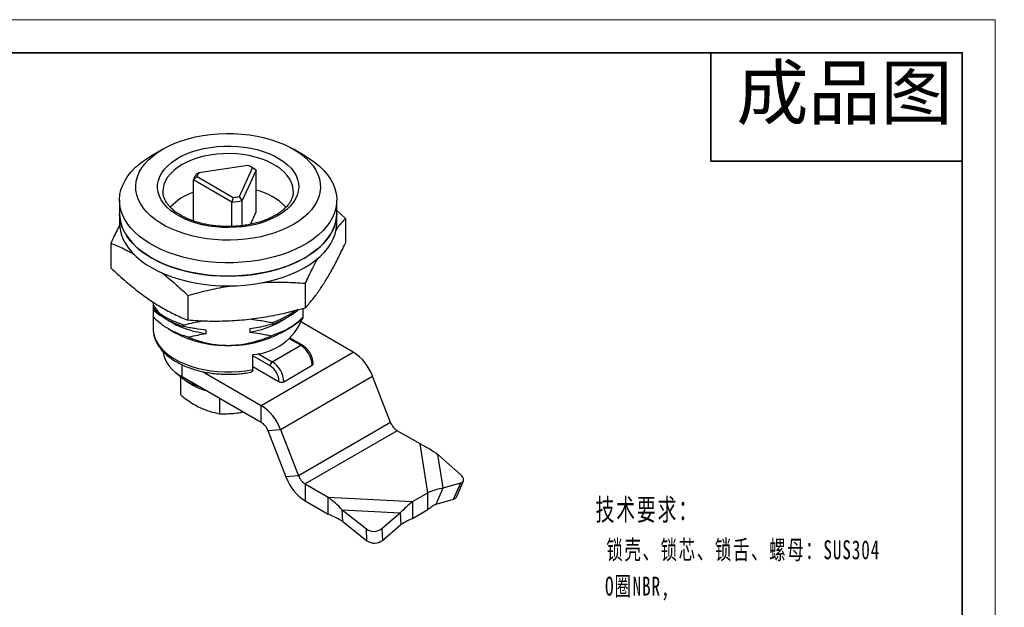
# Model space of a CAD drawing. Header units: millimetres. Extents: x 2395 to 2576, y 1505 to 1633.
# Tile 3 of 3: x 2486 to 2576, y 1579 to 1633. Entities that reach past the tile are written whole.
import ezdxf

# ---------------------------------------------------------------- set-up
doc = ezdxf.new("R2010")
doc.units = ezdxf.units.MM
for name, color, linetype, lineweight in [('尺寸线层', 3, 'Continuous', 18), ('粗实线层', 7, 'Continuous', 35), ('细实线层', 3, 'Continuous', 18)]:
    doc.layers.add(name, color=color, linetype=linetype, lineweight=lineweight)
doc.styles.add('TEXTSTYLE_2', font='arial.ttf')
doc.styles.add('标准', font='txt', dxfattribs={"width": 0.667})

msp = doc.modelspace()

# ---------------------------------------------------------------- linework, layer by layer
at = {"layer": '粗实线层'}
for p, q in [((2549.208366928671, 1629.935327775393), (2549.208366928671, 1619.961561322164)), ((2549.208366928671, 1619.961561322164), (2572.334310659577, 1619.961561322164))]:
    msp.add_line(p, q, dxfattribs=at)
at = {"layer": '粗实线层', "color": 7, "linetype": 'Continuous', "lineweight": 25}
for p, q in [((2498.743285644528, 1621.055981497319), (2497.682453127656, 1620.44337685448)), ((2511.826886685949, 1620.44337685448), (2510.766054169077, 1621.055981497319)), ((2506.582793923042, 1619.564509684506), (2502.044670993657, 1618.860919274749)), ((2505.790216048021, 1616.701149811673), (2507.00377753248, 1619.321760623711)), ((2507.331960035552, 1619.114907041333), (2506.04167832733, 1616.328623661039)), ((2507.01777927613, 1619.325990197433), (2506.805612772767, 1619.44851112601)), ((2507.331960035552, 1619.114907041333), (2507.00377753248, 1619.321760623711)), ((2507.331960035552, 1615.27716522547), (2507.331960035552, 1619.114907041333)), ((2501.890999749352, 1618.529075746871), (2501.573902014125, 1618.222177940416)), ((2505.108639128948, 1616.183965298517), (2501.573902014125, 1618.222177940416)), ((2501.573902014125, 1614.43503231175), (2501.573902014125, 1618.222177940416)), ((2502.044670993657, 1618.860919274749), (2501.82341055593, 1618.760976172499)), ((2501.890999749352, 1618.529075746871), (2505.215561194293, 1616.61205534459)), ((2498.75466990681, 1617.178540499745), (2498.755246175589, 1617.130535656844)), ((2494.75466990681, 1616.361999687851), (2494.75466990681, 1615.13718847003)), ((2505.215561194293, 1616.61205534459), (2505.108639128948, 1616.183965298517)), ((2506.04167832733, 1616.328623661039), (2505.790216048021, 1616.701149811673)), ((2506.04167832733, 1614.006905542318), (2506.04167832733, 1616.328623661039)), ((2514.75466990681, 1615.13718847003), (2514.75466990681, 1616.361999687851)), ((2505.108639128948, 1613.935656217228), (2505.108639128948, 1616.183965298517)), ((2514.75466990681, 1615.40099027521), (2515.547669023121, 1614.676845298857)), ((2494.75466990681, 1615.13718847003), (2494.75466990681, 1614.238993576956)), ((2506.800818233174, 1614.130197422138), (2507.331960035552, 1615.27716522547)), ((2514.75466990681, 1614.238993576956), (2514.75466990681, 1615.13718847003)), ((2515.547669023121, 1614.676845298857), (2515.547669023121, 1612.390531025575)), ((2493.961670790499, 1612.413022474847), (2493.961670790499, 1610.126708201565)), ((2511.849220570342, 1608.714974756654), (2511.849220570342, 1606.428660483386)), ((2501.056221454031, 1607.583063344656), (2501.056221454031, 1605.296749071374)), ((2497.854669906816, 1606.422821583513), (2497.854669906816, 1606.269720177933)), ((2497.854669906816, 1605.607631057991), (2497.854669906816, 1604.522157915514)), ((2511.654669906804, 1605.532851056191), (2511.654669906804, 1605.602315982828)), ((2499.259095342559, 1604.511207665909), (2499.874840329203, 1604.155630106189)), ((2500.706213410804, 1604.7216619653), (2500.706213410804, 1604.874763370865)), ((2506.769315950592, 1604.49782420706), (2506.769315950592, 1604.191621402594)), ((2508.803126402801, 1605.082863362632), (2508.803126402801, 1604.929761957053)), ((2509.634499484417, 1604.155630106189), (2510.412443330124, 1604.604873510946)), ((2516.282258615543, 1602.362440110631), (2511.514550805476, 1605.111612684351)), ((2502.740023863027, 1604.081889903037), (2502.740023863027, 1604.388092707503)), ((2509.76729128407, 1604.27066034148), (2508.757496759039, 1603.867914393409)), ((2511.589026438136, 1603.008673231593), (2510.452732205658, 1603.663887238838)), ((2508.824379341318, 1601.482522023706), (2511.439168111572, 1602.993746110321)), ((2507.027095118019, 1600.761090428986), (2507.027095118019, 1602.149209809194)), ((2507.801862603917, 1597.461172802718), (2516.282258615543, 1602.362440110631)), ((2507.027095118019, 1601.049285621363), (2509.4613858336, 1599.645616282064)), ((2509.885649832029, 1599.645757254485), (2512.500438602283, 1601.1569813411)), ((2500.387093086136, 1598.423256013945), (2500.387093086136, 1600.077909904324)), ((2500.51447190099, 1600.111826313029), (2507.801862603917, 1595.909745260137)), ((2502.392807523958, 1600.580161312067), (2507.801862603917, 1597.461172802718)), ((2509.578764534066, 1595.25258513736), (2518.059160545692, 1600.153852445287)), ((2519.714742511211, 1595.889765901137), (2518.059160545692, 1600.153852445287)), ((2500.678828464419, 1599.86563591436), (2501.245566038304, 1599.488227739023)), ((2503.948456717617, 1598.131709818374), (2503.948456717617, 1596.698828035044)), ((2507.801862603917, 1595.909745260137), (2507.801862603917, 1597.461172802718)), ((2519.714742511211, 1595.889765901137), (2511.234346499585, 1590.98849859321)), ((2508.414587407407, 1595.148163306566), (2509.578764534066, 1595.25258513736)), ((2508.414587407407, 1595.148163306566), (2510.070169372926, 1590.884076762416)), ((2509.578764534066, 1595.25258513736), (2511.234346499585, 1590.98849859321)), ((2520.327467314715, 1595.128183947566), (2511.847071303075, 1590.226916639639)), ((2522.440053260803, 1593.910017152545), (2520.327467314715, 1595.128183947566)), ((2523.151636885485, 1589.420008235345), (2522.440053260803, 1593.910017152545)), ((2524.558832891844, 1589.859424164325), (2524.07034746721, 1592.941709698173)), ((2526.157071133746, 1591.105368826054), (2524.07034746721, 1592.941709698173)), ((2511.234346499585, 1590.98849859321), (2510.070169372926, 1590.884076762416)), ((2511.847071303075, 1590.226916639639), (2513.959657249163, 1589.008749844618)), ((2511.847071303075, 1590.226916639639), (2511.847071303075, 1588.675489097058)), ((2524.558832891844, 1589.859424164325), (2526.165574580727, 1590.325124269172)), ((2525.518439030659, 1588.8330803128), (2526.165574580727, 1590.325124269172)), ((2525.766797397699, 1589.02395713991), (2526.413932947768, 1590.516001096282)), ((2521.738237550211, 1588.603130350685), (2523.151636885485, 1589.420008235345)), ((2523.151636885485, 1587.868580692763), (2523.151636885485, 1589.420008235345)), ((2523.91169734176, 1588.367380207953), (2524.558832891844, 1589.859424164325)), ((2511.847071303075, 1588.675489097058), (2513.959657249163, 1587.457322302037)), ((2513.959657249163, 1589.008749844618), (2521.738237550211, 1588.603130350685)), ((2513.959657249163, 1587.457322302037), (2513.959657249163, 1589.008749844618)), ((2521.738237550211, 1588.603130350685), (2521.738237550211, 1587.051702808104)), ((2523.91169734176, 1588.367380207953), (2525.518439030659, 1588.8330803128)), ((2515.263546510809, 1587.851795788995), (2520.603358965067, 1587.573347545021)), ((2515.263546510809, 1587.851795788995), (2517.481014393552, 1586.091018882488)), ((2515.322007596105, 1586.767553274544), (2515.263546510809, 1587.851795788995)), ((2518.894533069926, 1586.122806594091), (2520.603358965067, 1587.573347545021)), ((2520.603358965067, 1587.573347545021), (2520.661820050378, 1586.48910503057)), ((2521.738237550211, 1587.051702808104), (2523.151636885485, 1587.868580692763)), ((2515.322007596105, 1586.767553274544), (2517.539475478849, 1585.006776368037)), ((2518.952994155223, 1585.038564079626), (2520.661820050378, 1586.48910503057)), ((2517.539475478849, 1585.006776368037), (2517.481014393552, 1586.091018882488)), ((2518.894533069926, 1586.122806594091), (2518.952994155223, 1585.038564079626))]:
    msp.add_line(p, q, dxfattribs=at)
at = {"layer": '粗实线层', "color": 8, "linetype": 'Continuous', "lineweight": 25}
for p, q in [((2511.439168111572, 1602.993746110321), (2510.380634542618, 1603.60412148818)), ((2508.612369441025, 1601.11502809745), (2507.027095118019, 1602.029134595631)), ((2507.488308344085, 1602.252932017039), (2508.824379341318, 1601.482522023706)), ((2500.51447190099, 1600.111826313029), (2500.51447190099, 1601.200196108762))]:
    msp.add_line(p, q, dxfattribs=at)
at = {"layer": '粗实线层'}
msp.add_lwpolyline([(2405.750617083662, 1629.935327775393), (2572.334310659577, 1629.935327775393), (2572.334310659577, 1507.634762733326), (2405.750617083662, 1507.634762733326)], close=True, dxfattribs=at)
at = {"layer": '粗实线层', "color": 7, "linetype": 'Continuous', "lineweight": 25, "flags": 128}
for points in [[(2498.74426226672, 1621.056545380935), (2499.275633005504, 1621.338299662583), (2499.846480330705, 1621.593024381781), (2500.452691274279, 1621.818884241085), (2501.08989807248, 1622.01425191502), (2501.753509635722, 1622.177719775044), (2502.438744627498, 1622.308110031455), (2503.140665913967, 1622.404483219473), (2503.854216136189, 1622.466144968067), (2504.574254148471, 1622.492651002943), (2505.29559206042, 1622.4838103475), (2506.01303261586, 1622.439686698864), (2506.721406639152, 1622.360597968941), (2507.415610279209, 1622.247113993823), (2508.090641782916, 1622.100052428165), (2508.741637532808, 1621.920472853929), (2509.363907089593, 1621.709669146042), (2509.952966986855, 1621.469160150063), (2510.504573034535, 1621.200678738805), (2511.014750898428, 1620.906159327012), (2511.479824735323, 1620.587723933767), (2511.896443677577, 1620.247666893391), (2512.261605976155, 1619.888438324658), (2512.572680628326, 1619.512626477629), (2512.827426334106, 1619.122939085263), (2513.024007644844, 1618.722183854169), (2513.161008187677, 1618.313248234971), (2513.237440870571, 1617.899078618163), (2513.252754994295, 1617.482659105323), (2513.206840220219, 1617.066990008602), (2513.100027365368, 1616.655066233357), (2512.933086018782, 1616.249855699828), (2512.707218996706, 1615.854277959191), (2512.424053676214, 1615.471183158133), (2512.085630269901, 1615.103331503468), (2511.694387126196, 1614.753373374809), (2511.2531431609, 1614.423830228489), (2510.765077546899, 1614.117076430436), (2510.233706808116, 1613.835322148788), (2509.662859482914, 1613.58059742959), (2509.056648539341, 1613.354737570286), (2508.41944174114, 1613.159369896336), (2507.755830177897, 1612.995902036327), (2507.070595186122, 1612.865511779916), (2506.368673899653, 1612.769138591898), (2505.65512367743, 1612.707476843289), (2504.935085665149, 1612.680970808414), (2504.213747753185, 1612.689811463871), (2503.496307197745, 1612.733935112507), (2502.787933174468, 1612.81302384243), (2502.09372953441, 1612.926507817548), (2501.418698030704, 1613.073569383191), (2500.767702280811, 1613.253148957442), (2500.145432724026, 1613.463952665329), (2499.556372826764, 1613.704461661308), (2499.00476677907, 1613.972943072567), (2498.494588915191, 1614.267462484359), (2498.029515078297, 1614.585897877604), (2497.612896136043, 1614.92595491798), (2497.247733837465, 1615.285183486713), (2496.936659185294, 1615.660995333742), (2496.681913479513, 1616.050682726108), (2496.485332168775, 1616.451437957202), (2496.348331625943, 1616.8603735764), (2496.271898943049, 1617.274543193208), (2496.256584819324, 1617.690962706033), (2496.302499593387, 1618.106631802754), (2496.409312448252, 1618.518555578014), (2496.576253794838, 1618.923766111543), (2496.802120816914, 1619.31934385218), (2497.085286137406, 1619.702438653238), (2497.423709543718, 1620.070290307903), (2497.814952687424, 1620.420248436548), (2498.256196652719, 1620.749791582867), (2498.74426226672, 1621.056545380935)], [(2509.350863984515, 1614.933484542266), (2508.885810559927, 1614.689788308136), (2508.382185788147, 1614.473140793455), (2507.844691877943, 1614.28556477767), (2507.27834726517, 1614.128811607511), (2506.68843975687, 1614.004344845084), (2506.080477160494, 1613.913326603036), (2505.460135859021, 1613.856606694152), (2504.83320781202, 1613.834714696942), (2504.205546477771, 1613.847855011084), (2503.583012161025, 1613.895904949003), (2502.97141729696, 1613.978415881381), (2502.376472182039, 1614.094617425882), (2501.803731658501, 1614.243424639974), (2501.258543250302, 1614.423448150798), (2500.745997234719, 1614.633007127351), (2500.270879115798, 1614.870144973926), (2499.837624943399, 1615.132647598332), (2499.450279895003, 1615.418064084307), (2499.112460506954, 1615.723729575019), (2498.827320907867, 1616.046790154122), (2498.597523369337, 1616.384229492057), (2498.425213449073, 1616.732897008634), (2498.311999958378, 1617.089537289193), (2498.258939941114, 1617.450820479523), (2498.266528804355, 1617.813373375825), (2498.334695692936, 1618.173810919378), (2498.462804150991, 1618.528767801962), (2498.649658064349, 1618.874929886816), (2498.893512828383, 1619.209065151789), (2499.192091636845, 1619.528053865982), (2499.542606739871, 1619.828917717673), (2499.941785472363, 1620.108847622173), (2500.385900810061, 1620.36522994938), (2500.870806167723, 1620.595670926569), (2501.391974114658, 1620.79801898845), (2501.944538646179, 1620.97038486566), (2502.523340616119, 1621.111159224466), (2503.122975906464, 1621.219027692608), (2503.737845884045, 1621.29298313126), (2504.362209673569, 1621.332335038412), (2504.990237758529, 1621.336715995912), (2505.61606640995, 1621.306085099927), (2506.233852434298, 1621.240728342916), (2506.83782772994, 1621.141255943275), (2507.422353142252, 1621.008596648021), (2507.981971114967, 1620.843989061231), (2508.511456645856, 1620.648970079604), (2509.005866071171, 1620.425360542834), (2509.460583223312, 1620.175248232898), (2509.871362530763, 1619.900968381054), (2510.234368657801, 1619.605081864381), (2510.546212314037, 1619.290351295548), (2510.803981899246, 1618.959715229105), (2511.005270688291, 1618.616260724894), (2511.148199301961, 1618.263194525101), (2511.231433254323, 1617.903813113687), (2511.254195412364, 1617.541471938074), (2511.21627325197, 1617.179554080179), (2511.118020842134, 1616.821438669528), (2510.960355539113, 1616.470469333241), (2510.744749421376, 1616.129922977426), (2510.473215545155, 1615.802979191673), (2510.14828914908, 1615.49269056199), (2509.773003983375, 1615.201954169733), (2509.350863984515, 1614.933484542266)], [(2511.826886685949, 1620.44337685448), (2512.224920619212, 1620.199784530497), (2512.71762354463, 1619.854059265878), (2513.162436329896, 1619.487332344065), (2513.556683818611, 1619.101809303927), (2513.897994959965, 1618.699808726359), (2514.184317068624, 1618.283748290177), (2514.413928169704, 1617.856130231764), (2514.585447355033, 1617.419526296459), (2514.697843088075, 1616.976562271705), (2514.75043940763, 1616.529902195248), (2514.742919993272, 1616.082232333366), (2514.675330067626, 1615.636245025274), (2514.54807612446, 1615.194622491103), (2514.361923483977, 1614.760020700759), (2514.117991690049, 1614.335053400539), (2513.817747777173, 1613.922276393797), (2513.462997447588, 1613.52417217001), (2513.055874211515, 1613.143134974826), (2512.598826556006, 1612.781456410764), (2512.094603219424, 1612.441311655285), (2511.54623666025, 1612.124746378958), (2510.957024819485, 1611.833664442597), (2510.330511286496, 1611.569816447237), (2509.670463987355, 1611.334789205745), (2508.980852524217, 1611.129996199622), (2508.265824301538, 1610.956669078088), (2507.529679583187, 1610.81585025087), (2506.776845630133, 1610.708386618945), (2506.011850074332, 1610.63492448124), (2505.239293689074, 1610.59590564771), (2504.463822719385, 1610.591564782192), (2503.690100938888, 1610.62192799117), (2502.922781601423, 1610.68681266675), (2502.166479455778, 1610.78582858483), (2501.425742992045, 1610.918380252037), (2500.705027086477, 1611.083670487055), (2500.008666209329, 1611.280705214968), (2499.340848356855, 1611.508299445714), (2498.70558986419, 1611.765084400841), (2498.106711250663, 1612.04951574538), (2497.547814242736, 1612.359882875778), (2497.032260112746, 1612.694319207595), (2496.563149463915, 1613.050813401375), (2496.143303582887, 1613.427221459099), (2495.775247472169, 1613.821279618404), (2495.461194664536, 1614.230617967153), (2495.203033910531, 1614.652774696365), (2495.002317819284, 1615.085210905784), (2494.860253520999, 1615.525325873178), (2494.777695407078, 1615.97047269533), (2494.755139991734, 1616.417974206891), (2494.792722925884, 1616.865139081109), (2494.890218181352, 1617.309278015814), (2495.047039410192, 1617.747719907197), (2495.262243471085, 1618.177827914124), (2495.534536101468, 1618.597015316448), (2495.862279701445, 1619.002761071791), (2496.243503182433, 1619.392624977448), (2496.675913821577, 1619.764262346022), (2497.156911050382, 1620.11543810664), (2497.683602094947, 1620.444040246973), (2497.683602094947, 1620.444040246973)], [(2514.75466990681, 1615.13718847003), (2514.742919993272, 1614.857421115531), (2514.675330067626, 1614.411433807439), (2514.54807612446, 1613.969811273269), (2514.361923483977, 1613.535209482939), (2514.117991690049, 1613.110242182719), (2513.817747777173, 1612.697465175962), (2513.462997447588, 1612.299360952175), (2513.055874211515, 1611.918323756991), (2512.598826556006, 1611.556645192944), (2512.094603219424, 1611.216500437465), (2511.54623666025, 1610.899935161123), (2510.957024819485, 1610.608853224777), (2510.330511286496, 1610.345005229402), (2509.670463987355, 1610.10997798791), (2508.980852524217, 1609.905184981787), (2508.265824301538, 1609.731857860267), (2507.529679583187, 1609.591039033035), (2506.776845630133, 1609.48357540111), (2506.011850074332, 1609.410113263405), (2505.239293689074, 1609.371094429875), (2504.463822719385, 1609.366753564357), (2503.690100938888, 1609.39711677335), (2502.922781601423, 1609.462001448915), (2502.166479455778, 1609.561017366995), (2501.425742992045, 1609.693569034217), (2500.705027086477, 1609.858859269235), (2500.008666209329, 1610.055893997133), (2499.340848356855, 1610.283488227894), (2498.70558986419, 1610.540273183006), (2498.106711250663, 1610.824704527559), (2497.547814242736, 1611.135071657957), (2497.032260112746, 1611.469507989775), (2496.563149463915, 1611.826002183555), (2496.143303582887, 1612.202410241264), (2495.775247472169, 1612.596468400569), (2495.461194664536, 1613.005806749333), (2495.203033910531, 1613.42796347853), (2495.002317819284, 1613.860399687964), (2494.860253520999, 1614.300514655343), (2494.777695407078, 1614.74566147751), (2494.75466990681, 1615.13718847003)], [(2494.75466990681, 1615.13718847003), (2494.756550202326, 1615.025244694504), (2494.801641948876, 1614.57831120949), (2494.906592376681, 1614.134738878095), (2495.070770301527, 1613.697195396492), (2495.293188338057, 1613.268312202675), (2495.572508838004, 1612.850668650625), (2495.907051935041, 1612.446776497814), (2496.294805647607, 1612.059064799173), (2496.733437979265, 1611.689865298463), (2497.220310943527, 1611.341398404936), (2497.752496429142, 1611.015759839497), (2498.326793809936, 1610.714908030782), (2498.939749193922, 1610.440652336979), (2499.587676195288, 1610.1946421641), (2500.266678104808, 1609.978357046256), (2500.972671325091, 1609.793097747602), (2501.701409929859, 1609.639978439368), (2502.448511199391, 1609.519919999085), (2503.209481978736, 1609.43364447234), (2503.979745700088, 1609.3816707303), (2504.75466990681, 1609.364311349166)], [(2504.75466990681, 1609.364311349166), (2505.529594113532, 1609.3816707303), (2506.299857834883, 1609.43364447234), (2507.060828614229, 1609.519919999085), (2507.80792988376, 1609.639978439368), (2508.536668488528, 1609.793097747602), (2509.242661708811, 1609.978357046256), (2509.921663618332, 1610.1946421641), (2510.569590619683, 1610.440652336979), (2511.182546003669, 1610.714908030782), (2511.756843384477, 1611.015759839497), (2512.289028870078, 1611.341398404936), (2512.775901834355, 1611.689865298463), (2513.214534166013, 1612.059064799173), (2513.602287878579, 1612.446776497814), (2513.936830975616, 1612.850668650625), (2514.216151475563, 1613.268312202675), (2514.438569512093, 1613.697195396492), (2514.602747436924, 1614.134738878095), (2514.707697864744, 1614.57831120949), (2514.752789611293, 1615.025244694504), (2514.75466990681, 1615.13718847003)], [(2494.75466990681, 1614.238993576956), (2494.756550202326, 1614.12704980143), (2494.801641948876, 1613.680116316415), (2494.906592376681, 1613.236543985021), (2495.070770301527, 1612.799000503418), (2495.293188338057, 1612.370117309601), (2495.572508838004, 1611.952473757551), (2495.907051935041, 1611.548581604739), (2496.294805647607, 1611.160869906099), (2496.733437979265, 1610.791670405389), (2497.220310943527, 1610.443203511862), (2497.752496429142, 1610.117564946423), (2498.326793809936, 1609.816713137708), (2498.939749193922, 1609.542457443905), (2499.587676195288, 1609.296447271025), (2500.266678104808, 1609.080162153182), (2500.972671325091, 1608.894902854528), (2501.701409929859, 1608.741783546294), (2502.448511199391, 1608.621725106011), (2503.209481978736, 1608.535449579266), (2503.979745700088, 1608.483475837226), (2504.75466990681, 1608.466116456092)], [(2504.75466990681, 1608.466116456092), (2505.529594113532, 1608.483475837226), (2506.299857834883, 1608.535449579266), (2507.060828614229, 1608.621725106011), (2507.80792988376, 1608.741783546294), (2508.536668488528, 1608.894902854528), (2509.242661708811, 1609.080162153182), (2509.921663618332, 1609.296447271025), (2510.569590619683, 1609.542457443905), (2511.182546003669, 1609.816713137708), (2511.756843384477, 1610.117564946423), (2512.289028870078, 1610.443203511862), (2512.775901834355, 1610.791670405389), (2513.214534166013, 1611.160869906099), (2513.602287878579, 1611.548581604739), (2513.936830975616, 1611.952473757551), (2514.216151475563, 1612.370117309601), (2514.438569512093, 1612.799000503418), (2514.602747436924, 1613.236543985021), (2514.707697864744, 1613.680116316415), (2514.752789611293, 1614.12704980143), (2514.75466990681, 1614.238993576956)], [(2526.165574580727, 1590.325124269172), (2526.281588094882, 1590.373789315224), (2526.367431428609, 1590.443210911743), (2526.41980567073, 1590.530721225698), (2526.436698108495, 1590.6329572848), (2526.417459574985, 1590.745990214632), (2526.362829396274, 1590.865476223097), (2526.274906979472, 1590.986823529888), (2526.157071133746, 1591.105368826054)]]:
    msp.add_lwpolyline(points, dxfattribs=at)
at = {"layer": '粗实线层', "color": 8, "linetype": 'Continuous', "lineweight": 25, "flags": 128}
for points in [[(2510.754661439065, 1617.184359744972), (2510.752744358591, 1617.266286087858), (2510.706592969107, 1617.616142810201), (2510.599366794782, 1617.961509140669), (2510.432166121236, 1618.298841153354), (2510.20670665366, 1618.624677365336), (2509.925301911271, 1618.935674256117), (2509.590839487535, 1619.228640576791), (2509.206751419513, 1619.500570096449), (2508.77697897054, 1619.748672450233), (2508.305932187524, 1619.97040177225), (2507.798444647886, 1620.163482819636), (2507.259723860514, 1620.325934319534), (2506.69529782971, 1620.45608929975), (2506.11095833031, 1620.55261219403), (2505.512701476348, 1620.614512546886), (2504.906666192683, 1620.641155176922), (2504.299071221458, 1620.632266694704), (2503.696151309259, 1620.5879383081), (2503.104093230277, 1620.508624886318), (2502.528972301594, 1620.395140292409), (2501.976690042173, 1620.248649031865), (2501.452913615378, 1620.070654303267), (2500.963017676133, 1619.862982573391), (2500.512029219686, 1619.627764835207), (2500.104575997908, 1619.367414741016), (2499.744839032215, 1619.084603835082), (2499.436509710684, 1618.782234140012), (2499.182751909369, 1618.46340837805), (2498.986169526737, 1618.131398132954), (2498.848779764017, 1617.789610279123), (2498.771992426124, 1617.441552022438), (2498.75466990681, 1617.178540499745)], [(2497.854669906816, 1604.522157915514), (2497.885992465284, 1604.143046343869), (2497.979675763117, 1603.767376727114), (2498.134869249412, 1603.398559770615), (2498.350163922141, 1603.039943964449), (2498.623605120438, 1602.694785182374), (2498.952710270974, 1602.366217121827), (2499.334491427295, 1602.057222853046), (2499.765482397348, 1601.770607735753), (2500.241770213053, 1601.508973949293), (2500.759030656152, 1601.274696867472), (2501.312567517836, 1601.069903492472), (2501.897355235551, 1600.896453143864), (2502.508084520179, 1600.755920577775), (2503.139210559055, 1600.649581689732), (2503.785003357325, 1600.578401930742), (2504.439599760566, 1600.543027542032), (2505.097056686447, 1600.543779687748), (2505.751405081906, 1600.58065153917), (2506.396704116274, 1600.653308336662), (2507.027095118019, 1600.761090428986)]]:
    msp.add_lwpolyline(points, dxfattribs=at)
at = {"layer": '粗实线层', "color": 7, "linetype": 'Continuous', "lineweight": 25}
for centre, radius, start, end in [((2505.433496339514, 1617.084942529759), 2.732972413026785, 54.93054626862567, 65.13193082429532), ((2505.682946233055, 1616.999837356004), 2.681933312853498, 52.05824391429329, 60.15119249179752), ((2502.844485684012, 1617.960962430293), 1.297157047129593, 141.9212526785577, 168.3826002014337), ((2503.016954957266, 1618.209167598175), 1.170519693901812, 146.1648440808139, 164.139008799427), ((2506.06151376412, 1611.849347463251), 5.575437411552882, 43.8754176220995, 76.82860028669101), ((2503.188072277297, 1612.19714716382), 5.147551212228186, 108.2751244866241, 136.9308811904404), ((2504.789186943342, 1621.32577315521), 5.151721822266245, 273.5551244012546, 284.0708134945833), ((2504.787277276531, 1621.272259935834), 4.679843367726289, 275.2508689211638, 282.3750689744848), ((2506.687801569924, 1607.43551235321), 5.297179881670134, 273.6724079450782, 338.5280906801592), ((2507.034307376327, 1610.399557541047), 6.71063200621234, 294.0329395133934, 313.5125755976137), ((2504.509771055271, 1612.749496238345), 9.764072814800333, 241.66067876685, 271.4372221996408), ((2504.978227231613, 1612.838725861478), 9.85276728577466, 268.6998586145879, 298.2022404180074), ((2510.198773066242, 1601.052074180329), 2.304055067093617, 2.609666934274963, 57.4284067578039), ((2501.780914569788, 1602.89506867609), 3.057828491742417, 188.834970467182, 245.5333154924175), ((2513.884709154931, 1598.614420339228), 4.449257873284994, 20.24269883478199, 57.39359035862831), ((2509.073166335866, 1601.094093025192), 0.4612722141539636, 122.6393757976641, 177.398708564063), ((2507.620053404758, 1599.561690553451), 1.843244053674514, 2.609666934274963, 57.4284067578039), ((2507.583984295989, 1599.540850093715), 2.304055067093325, 2.609666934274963, 57.4284067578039), ((2512.438123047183, 1601.294310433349), 0.1508061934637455, 294.4070292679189, 354.3034801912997), ((2503.443281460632, 1603.855975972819), 4.851497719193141, 224.0413643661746, 254.0710624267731), ((2509.673381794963, 1600.055099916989), 0.4611064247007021, 242.628703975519, 297.4093719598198), ((2505.404313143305, 1593.713153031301), 4.44925787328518, 20.24269883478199, 57.39359035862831), ((2506.975121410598, 1594.617324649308), 1.534226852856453, 20.24269883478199, 57.39359035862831), ((2521.15420850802, 1596.420604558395), 1.534226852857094, 200.242698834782, 237.3935903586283), ((2514.244620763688, 1592.423508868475), 4.449257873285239, 200.242698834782, 237.3935903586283), ((2512.673812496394, 1591.519337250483), 1.534226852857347, 200.242698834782, 237.3935903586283), ((2525.443686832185, 1589.187357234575), 0.3620773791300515, 281.914607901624, 333.1738410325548), ((2518.167334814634, 1587.015779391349), 1.151615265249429, 233.4186667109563, 309.1578748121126), ((2518.225795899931, 1585.931536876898), 1.151615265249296, 233.4186667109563, 309.1578748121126)]:
    msp.add_arc(centre, radius, start, end, dxfattribs=at)
at = {"layer": '粗实线层', "color": 8, "linetype": 'Continuous', "lineweight": 25}
msp.add_arc((2511.52704727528, 1602.871228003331), 0.1507761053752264, 65.73806385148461, 125.6509247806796, dxfattribs=at)
at = {"layer": '粗实线层', "color": 7, "linetype": 'Continuous', "lineweight": 25}
for points, knots in [([(2510.74891097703, 1617.183468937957), (2510.749031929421, 1617.116219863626), (2510.749332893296, 1616.94888507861), (2510.688440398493, 1616.682255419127), (2510.573679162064, 1616.385252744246), (2510.405270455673, 1616.095060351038), (2510.188480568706, 1615.814627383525), (2509.924879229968, 1615.545570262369), (2509.61576357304, 1615.289880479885), (2509.333813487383, 1615.095861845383), (2509.153406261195, 1614.989270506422), (2509.100884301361, 1614.958238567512)], [0, 0, 0, 0, 0.0881732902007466, 0.2194001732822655, 0.3480563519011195, 0.4729181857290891, 0.5946683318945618, 0.71444378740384, 0.8331623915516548, 0.9514285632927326, 1, 1, 1, 1]), ([(2509.100884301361, 1614.958238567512), (2509.032171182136, 1614.91970431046), (2508.831942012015, 1614.807415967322), (2508.470929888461, 1614.636098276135), (2508.009491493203, 1614.453599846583), (2507.517232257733, 1614.295516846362), (2506.999314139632, 1614.163396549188), (2506.460281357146, 1614.058856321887), (2505.905173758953, 1613.983092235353), (2505.339153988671, 1613.936995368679), (2504.767526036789, 1613.921108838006), (2504.195667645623, 1613.93563298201), (2503.628982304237, 1613.980416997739), (2503.072829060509, 1614.0549561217), (2502.532456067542, 1614.158393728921), (2502.012944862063, 1614.289524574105), (2501.51916404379, 1614.446794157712), (2501.05570312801, 1614.628302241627), (2500.626796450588, 1614.83181341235), (2500.236236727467, 1615.054781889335), (2499.887271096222, 1615.294402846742), (2499.582591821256, 1615.547643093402), (2499.324102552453, 1615.81141020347), (2499.113061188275, 1616.082817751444), (2498.94923771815, 1616.35966377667), (2498.83457200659, 1616.640867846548), (2498.768025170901, 1616.900803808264), (2498.762531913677, 1617.066959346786), (2498.760165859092, 1617.138525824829)], [0, 0, 0, 0, 0.02050573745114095, 0.05975346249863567, 0.09907130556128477, 0.1384599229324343, 0.1779206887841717, 0.2174465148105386, 0.2570257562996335, 0.2966444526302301, 0.3362875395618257, 0.375939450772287, 0.4155818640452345, 0.4551960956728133, 0.4947662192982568, 0.5342766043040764, 0.5737125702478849, 0.6130616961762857, 0.6523162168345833, 0.6914771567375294, 0.7305611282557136, 0.7696109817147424, 0.8086807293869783, 0.8478932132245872, 0.8874507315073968, 0.927646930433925, 0.9688361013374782, 0.9999999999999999, 0.9999999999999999, 0.9999999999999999, 0.9999999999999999]), ([(2515.547669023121, 1614.676845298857), (2515.33241677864, 1614.439015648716), (2515.040192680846, 1614.116140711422), (2514.743540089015, 1613.714304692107), (2514.665401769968, 1613.60846104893)], [0, 0, 0, 0, 0.7365999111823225, 1, 1, 1, 1]), ([(2494.788011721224, 1614.08481076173), (2494.719734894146, 1613.956583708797), (2494.441589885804, 1613.434214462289), (2494.168058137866, 1612.852182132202), (2493.961670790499, 1612.413022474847)], [0, 0, 0, 0, 0.2454720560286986, 1, 1, 1, 1]), ([(2493.961670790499, 1612.413022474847), (2494.355223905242, 1612.247062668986), (2495.059316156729, 1611.95014972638), (2495.77444593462, 1611.558183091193), (2496.089853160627, 1611.385306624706)], [0, 0, 0, 0, 0.5589510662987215, 1, 1, 1, 1]), ([(2511.849220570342, 1606.428660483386), (2512.064767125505, 1606.672536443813), (2512.483983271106, 1607.146850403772), (2513.104411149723, 1607.97574993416), (2513.703629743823, 1608.879403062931), (2514.301344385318, 1609.907064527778), (2514.91732796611, 1611.071282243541), (2515.333614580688, 1611.942533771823), (2515.547669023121, 1612.390531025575)], [0, 0, 0, 0, 0.1767131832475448, 0.3436891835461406, 0.5017688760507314, 0.6587008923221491, 0.8245041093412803, 0.9999999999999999, 0.9999999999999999, 0.9999999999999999, 0.9999999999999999]), ([(2512.997435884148, 1610.994606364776), (2512.82888760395, 1610.681529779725), (2512.44316551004, 1609.965055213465), (2512.063170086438, 1609.165275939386), (2511.849220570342, 1608.714974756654)], [0, 0, 0, 0, 0.4369681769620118, 1, 1, 1, 1]), ([(2493.961670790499, 1610.126708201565), (2494.375143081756, 1609.741633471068), (2495.179304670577, 1608.99270225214), (2496.36944077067, 1608.011233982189), (2497.518892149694, 1607.16640660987), (2498.665458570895, 1606.449976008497), (2499.847069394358, 1605.816794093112), (2500.645611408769, 1605.473348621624), (2501.056221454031, 1605.296749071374)], [0, 0, 0, 0, 0.1767131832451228, 0.3436891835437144, 0.5017688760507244, 0.6587008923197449, 0.8245041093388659, 1, 1, 1, 1]), ([(2498.639894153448, 1609.687644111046), (2498.652999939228, 1609.678071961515), (2499.063026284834, 1609.378598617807), (2499.87194615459, 1608.679648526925), (2500.659035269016, 1607.950839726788), (2501.056221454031, 1607.583063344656)], [0, 0, 0, 0, 0.01609333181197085, 0.5034944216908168, 1, 1, 1, 1]), ([(2501.056221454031, 1607.583063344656), (2501.657092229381, 1607.743931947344), (2502.848667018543, 1608.062947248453), (2504.211895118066, 1608.360788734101), (2504.971506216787, 1608.461920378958), (2505.12925978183, 1608.482923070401)], [0, 0, 0, 0, 0.4462779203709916, 0.88500479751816, 1, 1, 1, 1]), ([(2507.934594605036, 1608.771666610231), (2508.03965475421, 1608.779540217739), (2508.746670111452, 1608.832526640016), (2510.057375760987, 1608.818045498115), (2511.248704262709, 1608.749517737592), (2511.849220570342, 1608.714974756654)], [0, 0, 0, 0, 0.07965995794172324, 0.5360816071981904, 1, 1, 1, 1]), ([(2497.854669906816, 1606.975815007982), (2497.854669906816, 1606.935278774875), (2497.854669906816, 1606.755718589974), (2497.854669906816, 1606.568091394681), (2497.854669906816, 1606.422821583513)], [0, 0, 0, 0, 0.2257529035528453, 0.9999999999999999, 0.9999999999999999, 0.9999999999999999, 0.9999999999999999]), ([(2497.854669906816, 1606.705673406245), (2497.99370928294, 1606.486845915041), (2498.270965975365, 1606.050484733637), (2498.938597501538, 1605.467377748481), (2499.76048284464, 1604.956996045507), (2500.69482681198, 1604.557561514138), (2501.694866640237, 1604.25688806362), (2502.391238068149, 1604.140289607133), (2502.740023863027, 1604.081889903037)], [0, 0, 0, 0, 0.1757882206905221, 0.3505371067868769, 0.5217315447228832, 0.6940037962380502, 0.8467382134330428, 1, 1, 1, 1]), ([(2497.854669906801, 1606.422821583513), (2497.870138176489, 1606.408481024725), (2498.112015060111, 1606.184238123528), (2498.651360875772, 1605.779135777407), (2499.59224285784, 1605.262219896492), (2500.332631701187, 1605.004700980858), (2500.706213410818, 1604.874763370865)], [0, 0, 0, 0, 0.02237995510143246, 0.3499547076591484, 0.6720033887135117, 1, 1, 1, 1]), ([(2497.854669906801, 1606.269720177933), (2498.07370658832, 1606.08411720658), (2498.507643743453, 1605.716416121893), (2499.341335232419, 1605.243029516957), (2500.091146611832, 1604.920977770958), (2500.569208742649, 1604.766059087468), (2500.706213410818, 1604.721661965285)], [0, 0, 0, 0, 0.2965043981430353, 0.5874097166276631, 0.8817584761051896, 1, 1, 1, 1]), ([(2511.849220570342, 1606.428660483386), (2511.248874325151, 1606.265814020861), (2510.057885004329, 1605.942753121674), (2508.254310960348, 1605.576656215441), (2506.453001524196, 1605.323476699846), (2504.651737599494, 1605.198815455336), (2502.848505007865, 1605.186590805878), (2501.657037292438, 1605.259821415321), (2501.056221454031, 1605.296749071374)], [0, 0, 0, 0, 0.1687267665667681, 0.3347264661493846, 0.5000172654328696, 0.6651793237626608, 0.8311615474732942, 1, 1, 1, 1]), ([(2511.654669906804, 1605.602315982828), (2511.654669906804, 1605.734465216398), (2511.654669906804, 1605.998092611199), (2511.654669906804, 1606.251676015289), (2511.654669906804, 1606.378144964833)], [0, 0, 0, 0, 0.5012727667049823, 1, 1, 1, 1]), ([(2497.854669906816, 1606.239644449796), (2497.854669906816, 1606.175945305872), (2497.854669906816, 1605.983219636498), (2497.854669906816, 1605.776261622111), (2497.854669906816, 1605.637706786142)], [0, 0, 0, 0, 0.3305171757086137, 0.9999999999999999, 0.9999999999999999, 0.9999999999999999, 0.9999999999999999]), ([(2501.069626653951, 1603.741651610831), (2500.841391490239, 1603.816416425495), (2500.240743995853, 1604.013175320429), (2499.362856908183, 1604.426182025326), (2498.488679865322, 1604.984423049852), (2498.064955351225, 1605.421028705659), (2497.854669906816, 1605.637706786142)], [0, 0, 0, 0, 0.1676226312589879, 0.4411332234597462, 0.7226463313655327, 1, 1, 1, 1]), ([(2506.769315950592, 1604.191621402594), (2507.134743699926, 1604.274465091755), (2507.864071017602, 1604.439806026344), (2508.851272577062, 1604.813310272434), (2509.607431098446, 1605.175838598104), (2509.975126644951, 1605.439192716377), (2510.097537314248, 1605.526866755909)], [0, 0, 0, 0, 0.2887196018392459, 0.576231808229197, 0.8589220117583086, 1, 1, 1, 1]), ([(2506.870603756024, 1605.402916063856), (2507.146404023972, 1605.369104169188), (2507.609497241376, 1605.312330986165), (2508.252460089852, 1605.198026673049), (2508.619501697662, 1605.121265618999), (2508.803126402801, 1605.082863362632)], [0, 0, 0, 0, 0.4239178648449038, 0.7117958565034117, 1, 1, 1, 1]), ([(2508.803126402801, 1604.929761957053), (2509.092699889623, 1605.044434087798), (2509.666950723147, 1605.271839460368), (2510.419966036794, 1605.690957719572), (2510.931117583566, 1606.020301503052), (2511.153782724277, 1606.224094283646), (2511.190382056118, 1606.2575915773)], [0, 0, 0, 0, 0.3164998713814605, 0.627648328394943, 0.9387967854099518, 1, 1, 1, 1]), ([(2508.803126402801, 1605.082863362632), (2509.050664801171, 1605.180667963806), (2509.597084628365, 1605.396563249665), (2510.304283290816, 1605.76316444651), (2510.712387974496, 1606.053231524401), (2510.890276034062, 1606.179668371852)], [0, 0, 0, 0, 0.3184326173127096, 0.7029127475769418, 1, 1, 1, 1]), ([(2509.76729128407, 1604.27066034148), (2510.009481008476, 1604.399138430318), (2510.494776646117, 1604.656580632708), (2511.130989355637, 1605.103731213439), (2511.479187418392, 1605.435242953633), (2511.654669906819, 1605.602315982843)], [0, 0, 0, 0, 0.3307264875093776, 0.6627040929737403, 0.9999999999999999, 0.9999999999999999, 0.9999999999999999, 0.9999999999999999]), ([(2497.859009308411, 1604.545906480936), (2497.857463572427, 1604.521810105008), (2497.847843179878, 1604.371838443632), (2497.883244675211, 1604.095669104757), (2497.967295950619, 1603.723012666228), (2498.108742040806, 1603.358255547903), (2498.300615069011, 1603.003425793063), (2498.543886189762, 1602.660514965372), (2498.837004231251, 1602.331998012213), (2499.178230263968, 1602.020669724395), (2499.564783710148, 1601.729389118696), (2499.993189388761, 1601.460795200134), (2500.459435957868, 1601.217172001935), (2500.959283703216, 1601.000367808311), (2501.488405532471, 1600.811852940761), (2502.042500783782, 1600.652785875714), (2502.617208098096, 1600.524107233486), (2503.208093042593, 1600.426562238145), (2503.810641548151, 1600.36072456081), (2504.420308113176, 1600.326936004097), (2505.032407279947, 1600.325529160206), (2505.642605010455, 1600.355985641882), (2506.245156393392, 1600.420066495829), (2506.652695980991, 1600.481789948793), (2506.856847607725, 1600.523293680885), (2506.867907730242, 1600.525542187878)], [0, 0, 0, 0, 0.008575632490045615, 0.05337324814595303, 0.09814097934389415, 0.143153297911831, 0.188657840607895, 0.2347866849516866, 0.281542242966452, 0.3288219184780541, 0.3764697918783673, 0.4243294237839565, 0.4722766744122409, 0.5202130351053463, 0.5680995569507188, 0.6159225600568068, 0.6636823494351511, 0.7113872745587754, 0.7590500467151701, 0.806685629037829, 0.8543101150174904, 0.9019401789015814, 0.9495874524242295, 0.9972688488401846, 1, 1, 1, 1]), ([(2500.706213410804, 1604.874763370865), (2500.864770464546, 1604.914890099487), (2501.278473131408, 1605.019587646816), (2501.820007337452, 1605.143247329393), (2502.20709180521, 1605.211043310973), (2502.332952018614, 1605.233087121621)], [0, 0, 0, 0, 0.2954658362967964, 0.770921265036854, 1, 1, 1, 1]), ([(2502.740023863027, 1604.388092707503), (2502.398644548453, 1604.430283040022), (2501.885851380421, 1604.49365804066), (2501.210054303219, 1604.61590183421), (2500.874212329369, 1604.686397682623), (2500.706213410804, 1604.7216619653)], [0, 0, 0, 0, 0.4988255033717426, 0.7492964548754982, 1, 1, 1, 1]), ([(2508.803126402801, 1604.929761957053), (2508.644597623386, 1604.889536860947), (2508.23096872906, 1604.784582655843), (2507.554667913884, 1604.633170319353), (2507.031279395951, 1604.542970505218), (2506.769315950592, 1604.49782420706)], [0, 0, 0, 0, 0.2368737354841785, 0.6180443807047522, 1, 1, 1, 1]), ([(2501.069626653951, 1603.741651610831), (2501.10722065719, 1603.750779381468), (2501.400867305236, 1603.822076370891), (2501.954614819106, 1603.946717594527), (2502.478041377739, 1604.0368015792), (2502.740023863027, 1604.081889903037)], [0, 0, 0, 0, 0.06832458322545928, 0.5336831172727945, 1, 1, 1, 1]), ([(2501.069626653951, 1603.741651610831), (2501.429422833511, 1603.611927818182), (2502.15366759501, 1603.350802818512), (2503.151840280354, 1603.123575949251), (2504.025281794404, 1603.006785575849), (2504.510725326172, 1602.994612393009), (2504.75466990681, 1602.988495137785)], [0, 0, 0, 0, 0.307911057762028, 0.6198036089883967, 0.8089441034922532, 1, 1, 1, 1]), ([(2504.75466990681, 1602.988495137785), (2505.095684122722, 1603.000305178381), (2505.690869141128, 1603.020917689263), (2506.524256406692, 1603.162152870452), (2507.262313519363, 1603.339928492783), (2507.987021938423, 1603.568577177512), (2508.482320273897, 1603.755592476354), (2508.7366712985, 1603.859413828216), (2508.757496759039, 1603.867914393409)], [0, 0, 0, 0, 0.2443972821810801, 0.4265558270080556, 0.6087866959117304, 0.7960149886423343, 0.9832983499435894, 1, 1, 1, 1]), ([(2506.769315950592, 1604.191621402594), (2507.078989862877, 1604.153804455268), (2507.575976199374, 1604.093113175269), (2508.237085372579, 1603.975982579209), (2508.589039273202, 1603.902896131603), (2508.757496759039, 1603.867914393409)], [0, 0, 0, 0, 0.4629273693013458, 0.7429381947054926, 1, 1, 1, 1]), ([(2512.588184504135, 1601.279372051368), (2512.586866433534, 1601.325526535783), (2512.583137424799, 1601.456104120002), (2512.543527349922, 1601.680013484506), (2512.45977145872, 1601.945395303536), (2512.339904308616, 1602.204497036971), (2512.189208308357, 1602.448764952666), (2512.011983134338, 1602.669072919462), (2511.811465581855, 1602.864466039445), (2511.664359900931, 1602.959834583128), (2511.589026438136, 1603.008673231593)], [0, 0, 0, 0, 0.07215856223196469, 0.2041468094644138, 0.335652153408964, 0.466662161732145, 0.5975383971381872, 0.7288491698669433, 0.8611424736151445, 1, 1, 1, 1]), ([(2507.027095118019, 1600.761090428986), (2507.023449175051, 1600.720498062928), (2507.01616249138, 1600.639371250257), (2506.957041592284, 1600.562706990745), (2506.9046227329, 1600.524560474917), (2506.869024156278, 1600.525892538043), (2506.867844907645, 1600.525936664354)], [0, 0, 0, 0, 0.3256188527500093, 0.6507730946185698, 0.9884314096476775, 1, 1, 1, 1]), ([(2501.247564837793, 1599.492756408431), (2501.274136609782, 1599.473242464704), (2501.426025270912, 1599.361697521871), (2501.762891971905, 1599.188415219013), (2502.228361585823, 1598.983793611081), (2502.567914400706, 1598.883212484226), (2502.726792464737, 1598.836150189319)], [0, 0, 0, 0, 0.06858928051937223, 0.3920677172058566, 0.7155461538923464, 1, 1, 1, 1]), ([(2500.387093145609, 1598.423256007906), (2500.587119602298, 1598.269335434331), (2500.977536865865, 1597.968908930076), (2501.570317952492, 1597.581445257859), (2502.258416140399, 1597.206087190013), (2503.061411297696, 1596.884294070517), (2503.648609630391, 1596.761520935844), (2503.948456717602, 1596.698828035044)], [0, 0, 0, 0, 0.1718189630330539, 0.3353610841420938, 0.4972299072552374, 0.7432653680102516, 1, 1, 1, 1]), ([(2503.948456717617, 1596.698828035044), (2504.193806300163, 1596.692656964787), (2504.672686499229, 1596.680612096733), (2505.399101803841, 1596.742571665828), (2505.888185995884, 1596.796628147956), (2506.133645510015, 1596.865590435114), (2506.140744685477, 1596.867584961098)], [0, 0, 0, 0, 0.3422341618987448, 0.6679822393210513, 0.9903973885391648, 1, 1, 1, 1])]:
    msp.add_open_spline(points, degree=3, knots=knots, dxfattribs=at)
for points in [[(2522.440053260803, 1593.910017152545), (2522.71754865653, 1593.775814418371), (2523.272539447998, 1593.507408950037), (2523.804411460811, 1593.130276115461), (2524.07034746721, 1592.941709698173)], [(2524.558832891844, 1589.859424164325), (2524.330079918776, 1589.813370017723), (2523.872573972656, 1589.721261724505), (2523.39194924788, 1589.52042606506), (2523.151636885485, 1589.420008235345)], [(2515.263546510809, 1587.851795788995), (2515.045709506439, 1588.068161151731), (2514.610035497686, 1588.500891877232), (2514.176449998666, 1588.839463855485), (2513.959657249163, 1589.008749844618)], [(2521.738237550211, 1588.603130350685), (2521.548568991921, 1588.455039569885), (2521.169231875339, 1588.158858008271), (2520.791983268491, 1587.768517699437), (2520.603358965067, 1587.573347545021)], [(2523.91169734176, 1588.367380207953), (2523.788304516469, 1588.299691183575), (2523.541518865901, 1588.164313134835), (2523.281597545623, 1587.967158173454), (2523.151636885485, 1587.868580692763)], [(2515.322007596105, 1586.767553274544), (2515.094652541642, 1586.895889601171), (2514.639942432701, 1587.152562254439), (2514.186418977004, 1587.355735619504), (2513.959657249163, 1587.457322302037)], [(2521.738237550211, 1587.051702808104), (2521.558537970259, 1586.97131133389), (2521.199138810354, 1586.810528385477), (2520.840926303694, 1586.596246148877), (2520.661820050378, 1586.48910503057)]]:
    msp.add_open_spline(points, degree=3, dxfattribs=at)
at = {"layer": '细实线层'}
msp.add_lwpolyline([(2394.919934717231, 1632.973245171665), (2575.372228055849, 1632.973245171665), (2575.372228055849, 1505.3807145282), (2394.919934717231, 1505.3807145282)], close=True, dxfattribs=at)

# ---------------------------------------------------------------- texts
at = {"insert": (2551.552812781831, 1628.703159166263), "char_height": 4.86066783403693, "width": 21.36035669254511, "attachment_point": 1, "line_spacing_factor": 0.8999999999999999, "style": 'TEXTSTYLE_2'}
msp.add_mtext('成品图', dxfattribs=at)
at = {"layer": '尺寸线层', "insert": (2538.583837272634, 1588.870143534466), "char_height": 1.7454091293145, "width": 56.72307573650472, "attachment_point": 1, "line_spacing_factor": 1.150569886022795, "style": '标准'}
msp.add_mtext('{\\H1.14286x;\\T1.1;技术要求：\\P \\H0.875x;锁壳、锁芯、锁舌、螺母：SUS304^I\\P O圈NBR,\\P\\P\\H1.14286x;性能参数：\\P \\H0.875x;IP等级：IP65;\\P 解锁扭矩：小于等于0.79N/M;\\P 极限载荷：700N;\\P 固定螺丝扭矩：小于等于9N/M;\\P 固定螺母扭矩：不大于19N/m;\\P 门板厚度：Ts=1-3mm;\\P\\H1.14286x;功能：\\P\\H0.87499x; 旋转90度开关门。}', dxfattribs=at)

doc.saveas('drawing.dxf')
